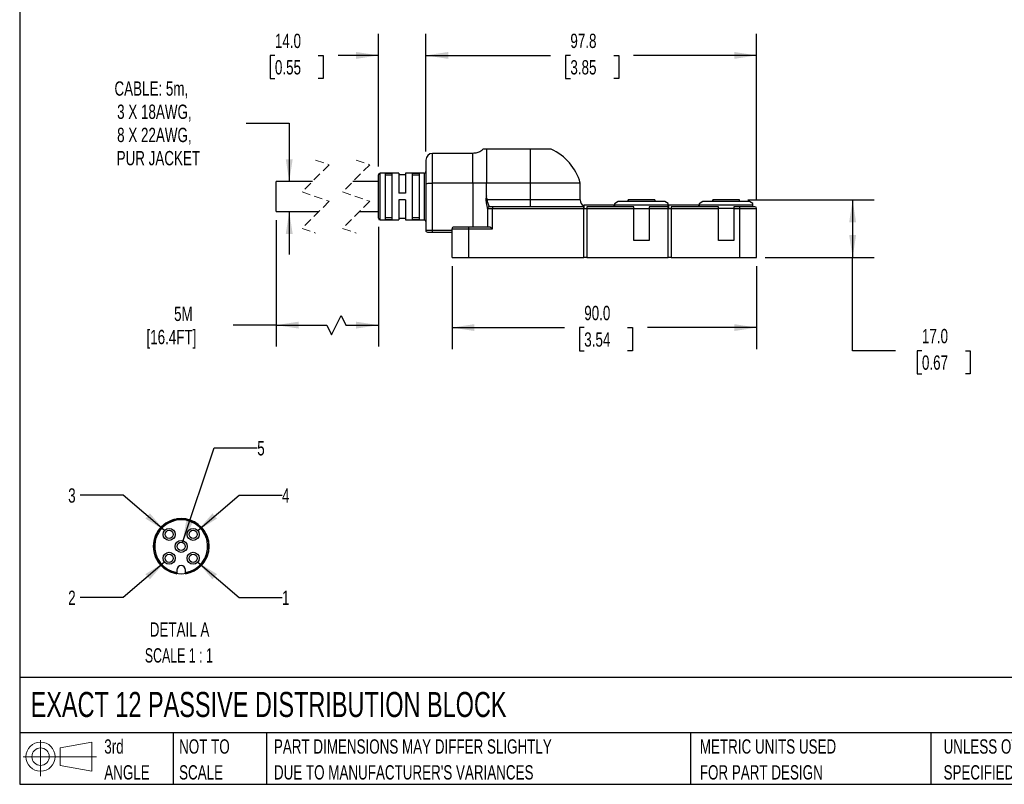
# Model space of a CAD drawing. Header units: millimetres. Extents: x 13 to 546, y 13 to 419.
# Tile 1 of 5: x 13 to 304, y 13 to 239. Entities that reach past the tile are written whole.
import ezdxf

# ---------------------------------------------------------------- set-up
doc = ezdxf.new("R2010")
doc.units = ezdxf.units.MM
doc.header["$LTSCALE"] = 2
doc.linetypes.add('SLD-Dashed', pattern=[1.905, 1.27, -0.635])
doc.linetypes.add('SLD-Solid', pattern=[0])
doc.layers.add('DIMENSIONS', color=140, linetype='SLD-Solid', lineweight=25)
doc.layers.add('TEXT', color=140, linetype='SLD-Solid', lineweight=25)
doc.layers.add('SLD-DEFPOINTS', color=7, linetype='Continuous')
doc.styles.add('SLDTEXTSTYLE0', font='TXT', dxfattribs={"width": 0.7})
doc.styles.add('SLDTEXTSTYLE2', font='TXT', dxfattribs={"width": 0.645455})
doc.dimstyles.new('SLDDIMSTYLE0', dxfattribs={"dimtxt": 4.316016, "dimasz": 6.604, "dimexe": 0, "dimexo": 0.0625, "dimgap": 1.079004, "dimtad": 0, "dimtih": 1, "dimtoh": 1, "dimdec": 1, "dimrnd": 1e-09, "dimzin": 4, "dimdsep": 46, "dimtxsty": 'SLDTEXTSTYLE0', "dimsah": 1, "dimcen": 0.09, "dimadec": 0, "dimazin": 1, "dimtfac": 1, "dimtdec": 1, "dimtofl": 0, "dimtmove": 0, "dimatfit": 3, "dimfxl": 0, "dimfrac": 2, "dimtolj": 1, "dimtzin": 12, "dimarcsym": 0})
doc.dimstyles.new('SLDDIMSTYLE1', dxfattribs={"dimtxt": 4.316016, "dimasz": 6.604, "dimexe": 0, "dimexo": 0.0625, "dimgap": 1.079004, "dimtad": 0, "dimtih": 1, "dimtoh": 1, "dimdec": 1, "dimrnd": 1e-09, "dimzin": 12, "dimdsep": 46, "dimtxsty": 'SLDTEXTSTYLE0', "dimsah": 1, "dimcen": 0.09, "dimadec": 0, "dimazin": 3, "dimtfac": 1, "dimtdec": 1, "dimtofl": 0, "dimtmove": 0, "dimatfit": 3, "dimfxl": 0, "dimfrac": 2, "dimtolj": 1, "dimtzin": 12, "dimarcsym": 0})
doc.dimstyles.new('SLDDIMSTYLE2', dxfattribs={"dimtxt": 4.316016, "dimasz": 6.604, "dimexe": 0, "dimexo": 0.0625, "dimgap": 1.079004, "dimtad": 0, "dimtih": 1, "dimtoh": 1, "dimdec": 1, "dimrnd": 1e-09, "dimzin": 4, "dimdsep": 46, "dimtxsty": 'SLDTEXTSTYLE0', "dimsah": 1, "dimcen": 0.09, "dimadec": 0, "dimazin": 1, "dimtfac": 1, "dimtdec": 1, "dimtmove": 0, "dimatfit": 0, "dimfxl": 0, "dimfrac": 2, "dimtolj": 1, "dimtzin": 12, "dimarcsym": 0})
doc.dimstyles.new('SLDDIMSTYLE3', dxfattribs={"dimtxt": 4.316016, "dimasz": 6.604, "dimexe": 0, "dimexo": 0.0625, "dimgap": 1.079004, "dimtad": 0, "dimtih": 1, "dimtoh": 1, "dimdec": 1, "dimrnd": 1e-09, "dimzin": 12, "dimdsep": 46, "dimtxsty": 'SLDTEXTSTYLE0', "dimsah": 1, "dimcen": 0.09, "dimadec": 0, "dimazin": 3, "dimtfac": 1, "dimtdec": 1, "dimtmove": 0, "dimatfit": 0, "dimfxl": 0, "dimfrac": 2, "dimtolj": 1, "dimtzin": 12, "dimarcsym": 0})
doc.dimstyles.new('SLDDIMSTYLE6', dxfattribs={"dimtxt": 4.316016, "dimasz": 6.604, "dimexe": 0, "dimexo": 0.0625, "dimgap": 1.079004, "dimtad": 0, "dimtih": 1, "dimtoh": 1, "dimdec": 1, "dimlfac": 0.5, "dimrnd": 1e-09, "dimzin": 12, "dimdsep": 46, "dimtxsty": 'SLDTEXTSTYLE0', "dimsah": 1, "dimcen": 0, "dimadec": 0, "dimazin": 3, "dimtfac": 1, "dimtdec": 1, "dimtofl": 0, "dimtmove": 0, "dimatfit": 3, "dimfxl": 0, "dimfrac": 2, "dimtolj": 1, "dimtzin": 12, "dimarcsym": 0})

# ---------------------------------------------------------------- blocks, each defined once
blk = doc.blocks.new('Block11')
at = {"color": 7, "linetype": 'SLD-Solid', "lineweight": 18}
for p, q in [((5.18, 10.62), (5.18, 0)), ((10.96, 8.33), (20.35, 10.06)), ((20.35, 10.06), (20.35, 1.46)), ((10.96, 3.19), (10.96, 8.33)), ((0, 5.76), (21.75, 5.76)), ((10.96, 3.19), (20.35, 1.46))]:
    blk.add_line(p, q, dxfattribs=at)
for radius in [4.3, 2.57]:
    blk.add_circle((5.18, 5.76), radius, dxfattribs=at)
blk = doc.blocks.new('Block12')
at = {"layer": 'SLD-DEFPOINTS'}
blk.add_blockref('Block11', (0, 0), dxfattribs=at)
blk = doc.blocks.new('SW_NOTE_0_1')
at = {"layer": 'TEXT', "color": 0, "char_height": 4.2333, "attachment_point": 1, "style": 'SLDTEXTSTYLE0'}
for s, insert in [('UNLESS OTHERWISE', (0, 5.46)), ('SPECIFIED UNITS ARE:', (0, -2.19))]:
    blk.add_mtext(s, dxfattribs=dict(at, insert=insert))
blk = doc.blocks.new('SW_NOTE_0_2')
at = {"layer": 'TEXT', "color": 0, "char_height": 4.2333, "attachment_point": 1, "style": 'SLDTEXTSTYLE0'}
for s, insert in [('PART DIMENSIONS MAY DIFFER SLIGHTLY', (0, 5.46)), ("DUE TO MANUFACTURER'S VARIANCES", (0, -2.19))]:
    blk.add_mtext(s, dxfattribs=dict(at, insert=insert))
blk = doc.blocks.new('SW_NOTE_0_3')
at = {"layer": 'TEXT', "color": 0, "char_height": 4.233, "attachment_point": 1, "style": 'SLDTEXTSTYLE0'}
for s, insert in [('NOT TO', (0, 5.46)), ('SCALE', (0, -2.19))]:
    blk.add_mtext(s, dxfattribs=dict(at, insert=insert))
blk = doc.blocks.new('SW_NOTE_0_4')
at = {"layer": 'TEXT', "color": 0, "char_height": 4.233, "attachment_point": 1, "style": 'SLDTEXTSTYLE0'}
for s, insert in [('3rd', (0, 5.46)), ('ANGLE', (0, -2.19))]:
    blk.add_mtext(s, dxfattribs=dict(at, insert=insert))
blk = doc.blocks.new('SW_NOTE_0_5')
at = {"layer": 'TEXT', "color": 0, "char_height": 4.2333, "attachment_point": 1, "style": 'SLDTEXTSTYLE0'}
for s, insert in [('METRIC UNITS USED', (0, 5.46)), ('FOR PART DESIGN', (0, -2.19))]:
    blk.add_mtext(s, dxfattribs=dict(at, insert=insert))
blk = doc.blocks.new('_D')
at = {"layer": 'DIMENSIONS'}
for p, q in [((140.48, 165.9), (140.48, 141.37)), ((230.48, 165.9), (230.48, 141.37)), ((140.48, 147.72), (173.7, 147.72)), ((179.55, 147.72), (178.1, 147.72)), ((178.1, 147.72), (178.1, 140.86)), ((192.38, 147.72), (193.83, 147.72)), ((193.83, 147.72), (193.83, 140.86)), ((230.48, 147.72), (198.23, 147.72)), ((178.1, 140.86), (179.55, 140.86)), ((193.83, 140.86), (192.38, 140.86))]:
    blk.add_line(p, q, dxfattribs=at)
for points in [[(140.48, 147.72), (147.09, 146.7), (147.09, 148.73)], [(230.48, 147.72), (223.88, 148.73), (223.88, 146.7)]]:
    blk.add_solid(points, dxfattribs=at)
at = {"layer": 'DIMENSIONS', "char_height": 4.233, "attachment_point": 1, "style": 'SLDTEXTSTYLE0'}
for s, insert in [('90.0', (179.55, 154.14)), ('3.54', (179.55, 146.31))]:
    blk.add_mtext(s, dxfattribs=dict(at, insert=insert))
blk = doc.blocks.new('_D_1')
at = {"layer": 'DIMENSIONS'}
for p, q in [((132.73, 199.74), (132.73, 234.52)), ((230.48, 185.48), (230.48, 234.52)), ((132.73, 228.17), (169.61, 228.17)), ((175.45, 228.17), (174.01, 228.17)), ((174.01, 228.17), (174.01, 221.31)), ((188.28, 228.17), (189.73, 228.17)), ((189.73, 228.17), (189.73, 221.31)), ((230.48, 228.17), (194.13, 228.17)), ((174.01, 221.31), (175.45, 221.31)), ((189.73, 221.31), (188.28, 221.31))]:
    blk.add_line(p, q, dxfattribs=at)
for points in [[(132.73, 228.17), (139.34, 227.15), (139.34, 229.19)], [(230.48, 228.17), (223.88, 229.19), (223.88, 227.15)]]:
    blk.add_solid(points, dxfattribs=at)
at = {"layer": 'DIMENSIONS', "char_height": 4.233, "attachment_point": 1, "style": 'SLDTEXTSTYLE0'}
for s, insert in [('97.8', (175.45, 234.59)), ('3.85', (175.45, 226.77))]:
    blk.add_mtext(s, dxfattribs=dict(at, insert=insert))
blk = doc.blocks.new('_D_2')
at = {"layer": 'DIMENSIONS'}
for p, q in [((227.94, 185.44), (265.22, 185.44)), ((258.87, 185.44), (258.87, 168.44)), ((233.02, 168.44), (265.22, 168.44)), ((258.87, 140.89), (258.87, 168.44)), ((271.57, 140.89), (258.87, 140.89)), ((279.35, 140.89), (277.9, 140.89)), ((277.9, 140.89), (277.9, 134.03)), ((292.18, 140.89), (293.63, 140.89)), ((293.63, 140.89), (293.63, 134.03)), ((277.9, 134.03), (279.35, 134.03)), ((293.63, 134.03), (292.18, 134.03))]:
    blk.add_line(p, q, dxfattribs=at)
for points in [[(258.87, 185.44), (257.85, 178.84), (259.89, 178.84)], [(258.87, 168.44), (259.89, 175.04), (257.85, 175.04)]]:
    blk.add_solid(points, dxfattribs=at)
at = {"layer": 'DIMENSIONS', "char_height": 4.233, "attachment_point": 1, "style": 'SLDTEXTSTYLE0'}
for s, insert in [('17.0', (279.35, 147.32)), ('0.67', (279.35, 139.49))]:
    blk.add_mtext(s, dxfattribs=dict(at, insert=insert))
blk = doc.blocks.new('_D_3')
at = {"layer": 'DIMENSIONS'}
for p, q in [((88.51, 179.45), (88.51, 142.09)), ((118.73, 177.5), (118.73, 142.09)), ((88.51, 148.44), (75.81, 148.44)), ((88.51, 148.44), (103.44, 148.44)), ((103.44, 148.44), (104.86, 145.62)), ((104.86, 145.62), (107.68, 151.26)), ((107.68, 151.26), (109.09, 148.44)), ((109.09, 148.44), (118.73, 148.44))]:
    blk.add_line(p, q, dxfattribs=at)
for points in [[(88.51, 148.44), (95.12, 147.42), (95.12, 149.46)], [(118.73, 148.44), (112.13, 149.46), (112.13, 147.42)]]:
    blk.add_solid(points, dxfattribs=at)
at = {"layer": 'DIMENSIONS', "char_height": 4.233, "attachment_point": 1, "style": 'SLDTEXTSTYLE0'}
for s, insert in [('5M', (58.33, 153.9)), ('[16.4FT]', (50.17, 147.04))]:
    blk.add_mtext(s, dxfattribs=dict(at, insert=insert))
blk = doc.blocks.new('_D_4')
at = {"layer": 'DIMENSIONS'}
for p, q in [((118.73, 195.38), (118.73, 234.52)), ((132.73, 199.74), (132.73, 234.52)), ((88.13, 228.17), (86.68, 228.17)), ((86.68, 228.17), (86.68, 221.31)), ((100.96, 228.17), (102.41, 228.17)), ((102.41, 228.17), (102.41, 221.31)), ((118.73, 228.17), (106.81, 228.17)), ((132.73, 228.17), (145.43, 228.17)), ((86.68, 221.31), (88.13, 221.31)), ((102.41, 221.31), (100.96, 221.31))]:
    blk.add_line(p, q, dxfattribs=at)
for points in [[(118.73, 228.17), (112.13, 229.19), (112.13, 227.15)], [(132.73, 228.17), (139.34, 227.15), (139.34, 229.19)]]:
    blk.add_solid(points, dxfattribs=at)
at = {"layer": 'DIMENSIONS', "char_height": 4.233, "attachment_point": 1, "style": 'SLDTEXTSTYLE0'}
for s, insert in [('14.0', (88.13, 234.59)), ('0.55', (88.13, 226.77))]:
    blk.add_mtext(s, dxfattribs=dict(at, insert=insert))
blk = doc.blocks.new('_D_5')
at = {"layer": 'DIMENSIONS'}
for p, q in [((79.66, 208.18), (92.36, 208.18)), ((92.36, 208.18), (92.36, 190.89)), ((92.36, 181.99), (92.36, 169.29))]:
    blk.add_line(p, q, dxfattribs=at)
for points in [[(92.36, 190.89), (93.38, 197.49), (91.34, 197.49)], [(92.36, 181.99), (91.34, 175.39), (93.38, 175.39)]]:
    blk.add_solid(points, dxfattribs=at)
at = {"layer": 'DIMENSIONS', "char_height": 4.233, "attachment_point": 1, "style": 'SLDTEXTSTYLE0'}
for s, insert in [('CABLE: 5m,', (40.71, 220.5)), ('3 X 18AWG,', (41.5, 213.64)), ('8 X 22AWG,', (41.5, 206.78)), ('PUR JACKET', (41.35, 199.92))]:
    blk.add_mtext(s, dxfattribs=dict(at, insert=insert))
blk = doc.blocks.new('_D_17')
at = {"layer": 'DIMENSIONS'}
for p, q in [((65.32, 78.35), (77.53, 67.92)), ((77.53, 67.92), (90.23, 67.92))]:
    blk.add_line(p, q, dxfattribs=at)
blk.add_solid([(65.32, 78.35), (69.68, 73.29), (71, 74.84)], dxfattribs=at)
at = {"layer": 'DIMENSIONS', "insert": (90.23, 69.95), "char_height": 4.23, "attachment_point": 1, "style": 'SLDTEXTSTYLE0'}
blk.add_mtext('1', dxfattribs=at)
blk = doc.blocks.new('_D_18')
at = {"layer": 'DIMENSIONS'}
for p, q in [((55.54, 78.35), (43.32, 67.92)), ((43.32, 67.92), (30.62, 67.92))]:
    blk.add_line(p, q, dxfattribs=at)
blk.add_solid([(55.54, 78.35), (49.86, 74.84), (51.18, 73.29)], dxfattribs=at)
at = {"layer": 'DIMENSIONS', "insert": (27.03, 69.95), "char_height": 4.23, "attachment_point": 1, "style": 'SLDTEXTSTYLE0'}
blk.add_mtext('2', dxfattribs=at)
blk = doc.blocks.new('_D_19')
at = {"layer": 'DIMENSIONS'}
for p, q in [((43.32, 98.17), (30.62, 98.17)), ((55.54, 87.73), (43.32, 98.17))]:
    blk.add_line(p, q, dxfattribs=at)
blk.add_solid([(55.54, 87.73), (51.18, 92.79), (49.86, 91.25)], dxfattribs=at)
at = {"layer": 'DIMENSIONS', "insert": (27.03, 100.19), "char_height": 4.23, "attachment_point": 1, "style": 'SLDTEXTSTYLE0'}
blk.add_mtext('3', dxfattribs=at)
blk = doc.blocks.new('_D_20')
at = {"layer": 'DIMENSIONS'}
for p, q in [((65.32, 87.73), (77.53, 98.17)), ((77.53, 98.17), (90.23, 98.17))]:
    blk.add_line(p, q, dxfattribs=at)
blk.add_solid([(65.32, 87.73), (71, 91.25), (69.68, 92.79)], dxfattribs=at)
at = {"layer": 'DIMENSIONS', "insert": (90.23, 100.19), "char_height": 4.23, "attachment_point": 1, "style": 'SLDTEXTSTYLE0'}
blk.add_mtext('4', dxfattribs=at)
blk = doc.blocks.new('_D_21')
at = {"layer": 'DIMENSIONS'}
for p, q in [((60.81, 84.18), (70.2, 112.13)), ((70.2, 112.13), (82.9, 112.13))]:
    blk.add_line(p, q, dxfattribs=at)
blk.add_solid([(60.81, 84.18), (63.88, 90.12), (61.95, 90.76)], dxfattribs=at)
at = {"layer": 'DIMENSIONS', "insert": (82.9, 114.15), "char_height": 4.23, "attachment_point": 1, "style": 'SLDTEXTSTYLE0'}
blk.add_mtext('5', dxfattribs=at)
blk = doc.blocks.new('SW_NOTE_0_7')
at = {"layer": 'TEXT', "color": 0, "attachment_point": 2}
for s, insert, char_height, style in [('DETAIL A', (12.83, 5.46), 4.233, 'SLDTEXTSTYLE0'), ('SCALE 1 : 1', (12.62, -2.19), 4.2333, 'SLDTEXTSTYLE2')]:
    blk.add_mtext(s, dxfattribs=dict(at, insert=insert, char_height=char_height, style=style))

msp = doc.modelspace()

# ---------------------------------------------------------------- linework, layer by layer
for p, q in [((146.58, 199.2), (134.73, 199.2)), ((134.73, 190.44), (134.73, 199.2)), ((146.58, 190.44), (146.58, 199.2)), ((150.62, 200.44), (149.7, 200.44)), ((150.62, 200.44), (150.62, 190.44)), ((163.58, 200.44), (150.62, 200.44)), ((163.58, 200.44), (163.58, 190.44)), ((169.76, 200.44), (163.58, 200.44)), ((132.73, 197.2), (132.73, 190.11)), ((118.73, 180.04), (118.73, 192.84)), ((124.73, 193.34), (119.23, 193.34)), ((119.23, 179.54), (119.23, 193.34)), ((122.73, 193.27), (120.73, 193.27)), ((120.73, 193.27), (120.73, 179.61)), ((122.73, 192.76), (120.73, 192.76)), ((122.73, 193.27), (122.73, 179.61)), ((124.73, 193.34), (124.73, 187.44)), ((126.73, 192.84), (124.73, 192.84)), ((132.23, 193.34), (126.73, 193.34)), ((126.73, 193.34), (126.73, 187.44)), ((130.73, 193.27), (128.73, 193.27)), ((128.73, 193.27), (128.73, 179.61)), ((130.73, 192.76), (128.73, 192.76)), ((130.73, 193.27), (130.73, 179.61)), ((132.23, 193.34), (132.23, 179.54)), ((99.19, 190.89), (88.51, 190.89)), ((88.51, 181.99), (88.51, 190.89)), ((118.73, 190.89), (111.19, 190.89)), ((132.73, 190.11), (132.73, 176.44)), ((134.73, 176.44), (134.73, 190.44)), ((146.58, 190.44), (134.73, 190.44)), ((146.58, 190.44), (146.58, 177.44)), ((150.62, 190.44), (146.58, 190.44)), ((150.62, 186.63), (150.62, 190.44)), ((163.58, 190.44), (150.62, 190.44)), ((163.58, 190.44), (163.58, 185.44)), ((178.35, 190.44), (163.58, 190.44)), ((178.35, 185.44), (178.35, 190.44)), ((126.73, 187.44), (124.73, 187.44)), ((124.73, 185.44), (124.73, 179.54)), ((126.73, 185.44), (124.73, 185.44)), ((126.73, 185.44), (126.73, 179.54)), ((163.58, 185.44), (150.94, 185.44)), ((151.48, 183.44), (151.48, 183.45)), ((152.48, 183.44), (151.48, 183.44)), ((152.48, 183.44), (152.48, 182.94)), ((179.38, 183.44), (152.48, 183.44)), ((163.58, 185.44), (163.58, 183.44)), ((178.35, 185.44), (163.58, 185.44)), ((179.38, 182.94), (179.38, 183.44)), ((179.43, 183.94), (179.43, 182.94)), ((188.43, 183.94), (179.43, 183.94)), ((194.18, 183.44), (180.28, 183.44)), ((180.28, 183.44), (180.28, 182.94)), ((188.43, 183.44), (188.43, 183.94)), ((188.48, 183.94), (188.43, 183.94)), ((189.58, 184.94), (188.48, 184.31)), ((188.48, 184.02), (188.48, 183.44)), ((188.48, 184.02), (204.38, 184.02)), ((203.38, 184.94), (189.58, 184.94)), ((192.57, 185.44), (192.38, 184.94)), ((192.44, 184.94), (192.62, 185.44)), ((192.62, 185.44), (192.57, 185.44)), ((200.4, 185.44), (192.62, 185.44)), ((194.18, 182.94), (194.18, 183.44)), ((204.38, 183.44), (198.78, 183.44)), ((198.78, 183.44), (198.78, 182.94)), ((200.58, 184.94), (200.4, 185.44)), ((204.38, 184.36), (203.38, 184.94)), ((204.38, 184.02), (204.38, 184.36)), ((204.38, 183.44), (204.38, 184.02)), ((204.38, 182.94), (204.38, 183.44)), ((213.43, 183.94), (204.43, 183.94)), ((204.43, 183.94), (204.43, 182.94)), ((219.18, 183.44), (205.28, 183.44)), ((205.28, 183.44), (205.28, 182.94)), ((213.43, 183.44), (213.43, 183.94)), ((214.58, 184.94), (213.48, 184.31)), ((213.48, 184.02), (213.48, 183.44)), ((213.48, 184.02), (229.38, 184.02)), ((228.38, 184.94), (214.58, 184.94)), ((217.57, 185.44), (217.38, 184.94)), ((217.44, 184.94), (217.62, 185.44)), ((217.62, 185.44), (217.57, 185.44)), ((225.4, 185.44), (217.62, 185.44)), ((219.18, 182.94), (219.18, 183.44)), ((225.48, 183.44), (223.78, 183.44)), ((223.78, 183.44), (223.78, 182.94)), ((225.58, 184.94), (225.4, 185.44)), ((225.48, 183.44), (225.48, 182.94)), ((229.98, 183.44), (225.48, 183.44)), ((229.38, 184.36), (228.38, 184.94)), ((229.38, 184.02), (229.38, 184.36)), ((229.38, 183.44), (229.38, 184.02)), ((88.51, 181.99), (101.09, 181.99)), ((113.09, 181.99), (118.73, 181.99)), ((150.98, 182.95), (150.98, 182.94)), ((150.98, 182.94), (150.98, 177.44)), ((150.98, 182.94), (152.48, 182.94)), ((152.48, 182.94), (179.38, 182.94)), ((152.48, 176.94), (152.48, 182.94)), ((179.38, 168.44), (179.38, 182.94)), ((179.38, 182.94), (180.28, 182.94)), ((180.28, 182.94), (194.18, 182.94)), ((180.28, 182.94), (180.28, 168.44)), ((194.18, 173.44), (194.18, 182.94)), ((194.18, 182.94), (198.78, 182.94)), ((198.78, 182.94), (198.78, 173.44)), ((198.78, 182.94), (204.38, 182.94)), ((204.38, 168.44), (204.38, 182.94)), ((204.38, 182.94), (205.28, 182.94)), ((205.28, 182.94), (219.18, 182.94)), ((205.28, 182.94), (205.28, 168.44)), ((219.18, 173.44), (219.18, 182.94)), ((223.78, 182.94), (219.18, 182.94)), ((223.78, 182.94), (223.78, 173.44)), ((223.78, 182.94), (225.48, 182.94)), ((225.48, 182.94), (225.48, 168.44)), ((225.48, 182.94), (230.48, 182.94)), ((230.48, 168.44), (230.48, 182.94)), ((119.23, 179.54), (124.73, 179.54)), ((122.73, 180.12), (120.73, 180.12)), ((122.73, 179.61), (120.73, 179.61)), ((124.73, 180.04), (126.73, 180.04)), ((126.73, 179.54), (132.23, 179.54)), ((130.73, 180.12), (128.73, 180.12)), ((130.73, 179.61), (128.73, 179.61)), ((134.73, 176.44), (132.73, 176.44)), ((133.23, 175.94), (134.73, 175.94)), ((134.73, 175.94), (134.73, 176.44)), ((140.48, 176.44), (134.73, 176.44)), ((134.73, 175.94), (140.48, 175.94)), ((140.48, 168.44), (140.48, 176.94)), ((140.48, 176.94), (145.48, 176.94)), ((145.48, 177.44), (140.98, 177.44)), ((145.48, 176.94), (145.48, 177.44)), ((151.37, 177.44), (145.48, 177.44)), ((145.48, 168.44), (145.48, 176.94)), ((145.48, 176.94), (152.48, 176.94)), ((198.78, 173.44), (194.18, 173.44)), ((223.78, 173.44), (219.18, 173.44)), ((140.48, 168.44), (145.48, 168.44)), ((145.48, 168.44), (179.38, 168.44)), ((180.28, 168.44), (179.38, 168.44)), ((180.28, 168.44), (204.38, 168.44)), ((205.28, 168.44), (204.38, 168.44)), ((205.28, 168.44), (225.48, 168.44)), ((225.48, 168.44), (230.48, 168.44)), ((60.43, 91.24), (59.08, 91.13)), ((61.78, 91.13), (60.43, 91.24)), ((53.55, 87.51), (52.91, 86.32)), ((67.3, 87.51), (66.47, 88.59)), ((67.95, 86.32), (67.3, 87.51)), ((68.38, 85.03), (67.95, 86.32)), ((52.25, 83.69), (52.26, 82.34)), ((52.26, 82.34), (52.49, 81)), ((52.49, 81), (52.93, 79.72)), ((67.27, 78.53), (67.92, 79.72)), ((67.92, 79.72), (68.37, 81)), ((59.13, 76.04), (59.13, 75.31)), ((61.73, 75.31), (61.73, 76.04)), ((66.43, 77.46), (67.27, 78.53)), ((59.13, 75.31), (59.13, 74.95)), ((61.73, 74.95), (61.73, 75.31))]:
    msp.add_line(p, q)
at = {"color": 7, "linetype": 'SLD-Dashed', "lineweight": 18}
for p, q in [((104.14, 195.84), (96.14, 187.84)), ((100.14, 197.24), (104.14, 195.84)), ((116.14, 195.84), (108.14, 187.84)), ((112.14, 197.24), (116.14, 195.84)), ((96.14, 187.84), (104.14, 185.04)), ((108.14, 187.84), (116.14, 185.04)), ((104.14, 185.04), (96.14, 177.04)), ((116.14, 185.04), (108.14, 177.04)), ((96.14, 177.04), (100.14, 175.64)), ((108.14, 177.04), (112.14, 175.64))]:
    msp.add_line(p, q, dxfattribs=at)
at = {"flags": 128}
for points in [[(64.34, 90.25), (63.1, 90.8), (61.78, 91.13)], [(66.47, 88.59), (65.47, 89.51), (64.34, 90.25)], [(52.91, 86.32), (52.47, 85.03), (52.25, 83.69)], [(61.73, 74.95), (63.05, 75.27), (64.29, 75.81)], [(64.29, 75.81), (65.43, 76.55), (66.43, 77.46)]]:
    msp.add_lwpolyline(points, dxfattribs=at)
for centre, radius in [((56.89, 86.58), 1.78), ((56.89, 86.58), 1.2), ((63.96, 86.58), 1.78), ((63.96, 86.58), 1.2), ((60.43, 83.04), 1.78), ((60.43, 83.04), 1.2), ((56.89, 79.51), 1.78), ((56.89, 79.51), 1.2), ((63.96, 79.51), 1.78), ((63.96, 79.51), 1.2)]:
    msp.add_circle(centre, radius)
for centre, radius, start, end in [((134.73, 197.2), 2, 90, 180), ((163.58, 186.44), 15.3, 15.1554, 66.2104), ((119.23, 192.84), 0.5, 90.0003, 179.9996), ((132.23, 193.84), 0.5, 269.9999, 360), ((151.48, 182.94), 0.5, 90, 180.0001), ((180.35, 185.44), 2, 180, 241.2664), ((229.98, 182.94), 0.5, 0.0004, 89.9997), ((119.23, 180.04), 0.5, 180.0004, 269.9997), ((132.23, 179.04), 0.5, 0, 90.0001), ((133.23, 176.44), 0.5, 179.9997, 270.0002), ((140.98, 176.94), 0.5, 89.9999, 180), ((60.43, 83.04), 7.84, 279.5495, 260.4505), ((60.43, 83.04), 8.2, 99.4933, 146.959), ((60.43, 83.04), 8.2, 345.5755, 14.0533), ((60.43, 83.04), 8.2, 203.919, 260.878), ((60.43, 76.04), 1.3, 360, 180)]:
    msp.add_arc(centre, radius, start, end)
for points, knots in [([(149.68, 200.48), (149.46, 200.27), (148.93, 199.76), (147.84, 199.31), (147, 199.24), (146.58, 199.2)], [0, 0, 0, 0, 0.262283, 0.637707, 1, 1, 1, 1]), ([(132.73, 190.11), (132.79, 190.16), (132.99, 190.33), (133.48, 190.36), (134.08, 190.44), (134.51, 190.44), (134.73, 190.44)], [0, 0, 0, 0, 0.115484, 0.379128, 0.67011, 1, 1, 1, 1]), ([(150.62, 186.63), (150.58, 186.44), (150.51, 186.05), (150.48, 185.45), (150.51, 184.84), (150.61, 184.28), (150.73, 183.79), (150.85, 183.41), (150.92, 183.18), (150.95, 183.09)], [0, 0, 0, 0, 0.160022, 0.330889, 0.501904, 0.662167, 0.804023, 0.919215, 1, 1, 1, 1]), ([(150.94, 185.44), (150.85, 185.63), (150.67, 186.01), (150.64, 186.43), (150.62, 186.63)], [0, 0, 0, 0, 0.507343, 1, 1, 1, 1]), ([(151.48, 183.45), (151.48, 183.47), (151.46, 183.54), (151.35, 183.76), (151.19, 184.15), (151.03, 184.62), (150.95, 185.07), (150.94, 185.32), (150.94, 185.44)], [0, 0, 0, 0, 0.034167, 0.106279, 0.337621, 0.648636, 0.821693, 1, 1, 1, 1]), ([(179.38, 183.68), (179.38, 183.68), (179.38, 183.72), (179.38, 183.6), (179.38, 183.57), (179.38, 183.55)], [0, 0, 0, 0, 0.059623, 0.678505, 1, 1, 1, 1]), ([(188.48, 184.29), (188.48, 184.29), (188.48, 184.33), (188.48, 184.12), (188.48, 184.06), (188.48, 184.02)], [0, 0, 0, 0, 0.036373, 0.32276, 1, 1, 1, 1]), ([(213.48, 184.29), (213.48, 184.29), (213.48, 184.33), (213.48, 184.12), (213.48, 184.06), (213.48, 184.02)], [0, 0, 0, 0, 0.036373, 0.32276, 1, 1, 1, 1]), ([(150.95, 183.09), (150.96, 183.07), (150.96, 183.05), (150.98, 183.05), (150.98, 183.05)], [0, 0, 0, 0, 0.877114, 1, 1, 1, 1]), ([(150.95, 183.09), (150.95, 183.09), (150.96, 183.05), (150.97, 183), (150.98, 182.95)], [0, 0, 0, 0, 0.001095, 1, 1, 1, 1]), ([(150.98, 182.95), (150.97, 183), (150.96, 183.05), (150.95, 183.09), (150.95, 183.09)], [0, 0, 0, 0, 0.997682, 1, 1, 1, 1]), ([(152.48, 176.94), (152.48, 176.94), (152.45, 176.96), (152.26, 177.07), (151.95, 177.24), (151.61, 177.41), (151.43, 177.43), (151.37, 177.44)], [0, 0, 0, 0, 0.006281, 0.080302, 0.553745, 0.850101, 1, 1, 1, 1])]:
    msp.add_open_spline(points, degree=3, knots=knots)
at = {"layer": 'SLD-DEFPOINTS'}
msp.add_circle((60.43, 83.04), 8.2, dxfattribs=at)
at = {"layer": 'TEXT'}
for p, q in [((12.7, 419.1), (12.7, 12.7)), ((546.1, 44.25), (12.7, 44.25)), ((546.1, 27.94), (12.7, 27.94)), ((58.09, 27.94), (58.09, 12.7)), ((85.67, 27.94), (85.67, 12.7)), ((210.97, 27.94), (210.97, 12.7)), ((282, 27.94), (282, 12.7)), ((12.7, 12.7), (546.1, 12.7))]:
    msp.add_line(p, q, dxfattribs=at)

# ---------------------------------------------------------------- block references
at = {"layer": 'SLD-DEFPOINTS'}
msp.add_blockref('Block12', (13.68, 15.11), dxfattribs=at)
at = {"layer": 'TEXT'}
for name, p in [('SW_NOTE_0_7', (47.12, 55.12)), ('SW_NOTE_0_4', (37.7, 20.54)), ('SW_NOTE_0_3', (59.81, 20.54)), ('SW_NOTE_0_2', (87.83, 20.54)), ('SW_NOTE_0_5', (213.71, 20.54)), ('SW_NOTE_0_1', (285.74, 20.54))]:
    msp.add_blockref(name, p, dxfattribs=at)

# ---------------------------------------------------------------- texts
at = {"layer": 'TEXT', "insert": (15.93, 40), "char_height": 7.4083, "attachment_point": 1, "style": 'SLDTEXTSTYLE0'}
msp.add_mtext('EXACT 12 PASSIVE DISTRIBUTION BLOCK', dxfattribs=at)

# ---------------------------------------------------------------- dimensions: what is measured, and where the dimension line sits
at = {"layer": 'DIMENSIONS'}
for base, p1, p2, dimstyle, picture, middle in [((132.73, 228.17), (118.73, 192.84), (132.73, 197.2), 'SLDDIMSTYLE2', '_D_4', (94.55, 228.17)), ((132.73329609, 228.17087105), (230.48329609, 182.9406144), (132.73329609, 197.20362345), 'SLDDIMSTYLE1', '_D_1', (181.86710778, 228.17087105)), ((230.48, 147.72), (140.48, 168.44), (230.48, 168.44), 'SLDDIMSTYLE0', '_D', (185.96, 147.72))]:
    dim = msp.add_linear_dim(base=base, p1=p1, p2=p2, dimstyle=dimstyle, dxfattribs=at)
    dim.commit()
    dim.dimension.update_dxf_attribs({"geometry": picture, "text_midpoint": middle, "dimtype": 160})
dim = msp.add_linear_dim(base=(92.36, 181.99), p1=(88.51, 190.89), p2=(88.51, 181.99), angle=90, text='Cable: 5m, \\P3 x 18AWG,\\P8 x 22AWG,\\PPUR jacket', dimstyle='SLDDIMSTYLE3', dxfattribs=at)
dim.commit()
dim.dimension.update_dxf_attribs({"geometry": '_D_5', "text_midpoint": (92.36, 208.18), "dimtype": 160})
dim = msp.add_linear_dim(base=(258.87, 168.44), p1=(225.4, 185.44), p2=(230.48, 168.44), angle=90, dimstyle='SLDDIMSTYLE0', dxfattribs=at)
dim.commit()
dim.dimension.update_dxf_attribs({"geometry": '_D_2', "text_midpoint": (258.87, 140.89), "dimtype": 160})
dim = msp.add_linear_dim(base=(118.73, 148.44), p1=(88.51, 181.99), p2=(118.73, 180.04), text='5M\\P[16.4FT]', dimstyle='SLDDIMSTYLE1', dxfattribs=at)
dim.commit()
dim.dimension.update_dxf_attribs({"geometry": '_D_3', "text_midpoint": (62.51, 148.44), "dimtype": 160})
for p1, p2, text, picture, middle in [((60.05, 81.91), (60.81, 84.18), '5', '_D_21', (84.7, 112.13)), ((58.24, 85.42), (55.54, 87.73), '3', '_D_19', (28.83, 98.17)), ((62.61, 85.42), (65.32, 87.73), '4', '_D_20', (92.03, 98.17)), ((58.24, 80.66), (55.54, 78.35), '2', '_D_18', (28.83, 67.92)), ((62.61, 80.66), (65.32, 78.35), '1', '_D_17', (92.03, 67.92))]:
    dim = msp.add_diameter_dim_2p(p1=p1, p2=p2, text=text, dimstyle='SLDDIMSTYLE6', override={"dimpost": '<>'}, dxfattribs=at)
    dim.commit()
    dim.dimension.update_dxf_attribs({"geometry": picture, "text_midpoint": middle, "dimtype": 163})

doc.saveas('drawing.dxf')
